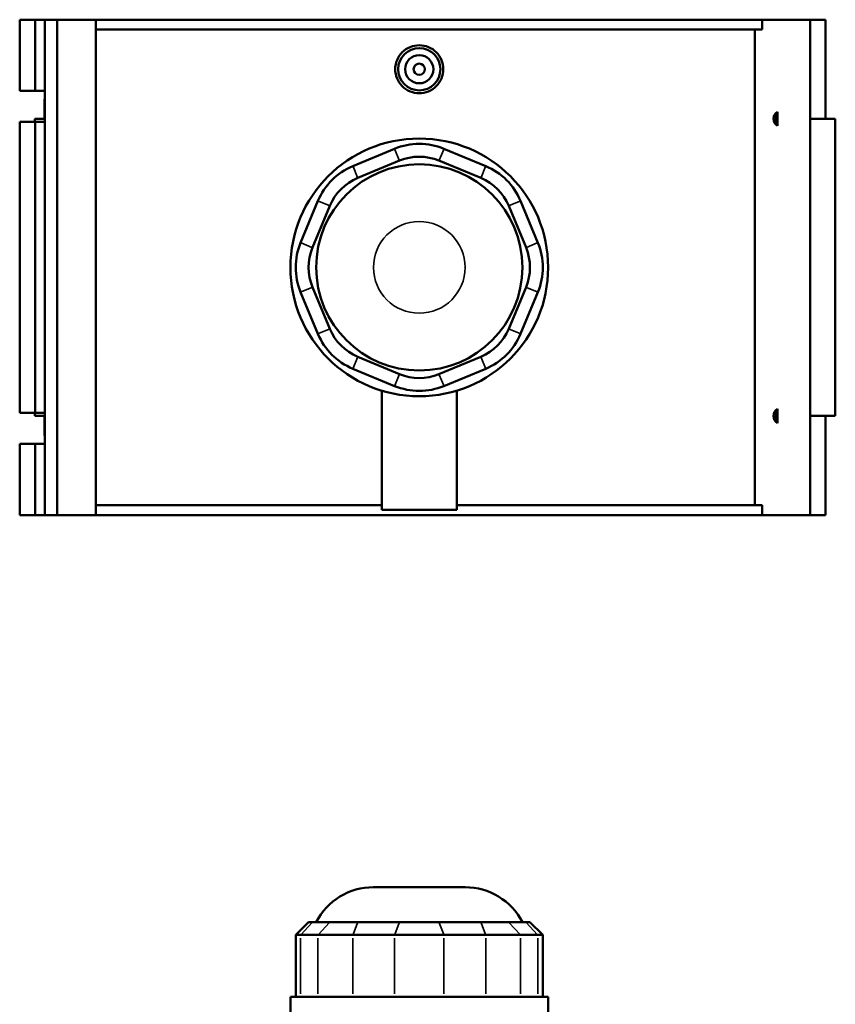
# Model space of a CAD drawing. Header units: inches. Extents: x -2.5 to 51, y -2 to 49.7.
# Tile 6 of 9: x 13.6 to 25, y 24.6 to 38.3. Entities that reach past the tile are written whole.
import ezdxf

# ---------------------------------------------------------------- set-up
doc = ezdxf.new("R2010")
doc.units = ezdxf.units.IN
doc.header["$MEASUREMENT"] = 0
doc.layers.add('Visible (ANSI)', color=7, linetype='Continuous', lineweight=50)
doc.layers.add('Visible Narrow (ANSI)', color=7, linetype='Continuous', lineweight=35)

msp = doc.modelspace()

# ---------------------------------------------------------------- linework, layer by layer
at = {"layer": 'Visible (ANSI)'}
for p, q in [((13.5719, 38.3243), (13.5719, 37.3278)), ((13.5719, 38.3243), (13.7876, 38.3243)), ((13.7876, 38.3243), (13.9231, 38.3243)), ((13.7876, 38.3243), (13.7876, 37.3278)), ((13.9231, 38.3243), (13.9231, 37.3278)), ((13.9231, 38.3243), (14.0957, 38.3243)), ((14.0957, 38.3243), (14.0957, 31.3943)), ((14.0957, 38.3243), (14.6377, 38.3243)), ((14.6377, 38.3243), (14.6377, 31.3943)), ((14.6377, 38.3243), (23.9563, 38.3243)), ((24.6272, 38.3243), (23.9563, 38.3243)), ((23.9563, 38.1857), (23.9563, 38.3243)), ((24.8451, 38.3243), (24.6272, 38.3243)), ((24.6272, 38.3243), (24.6272, 31.3943)), ((24.8451, 38.3243), (24.8451, 36.9383)), ((23.9563, 38.1857), (14.6377, 38.1857)), ((23.8555, 31.5329), (23.8555, 38.1857)), ((13.5719, 37.3278), (13.7876, 37.3278)), ((13.7876, 37.3278), (13.9231, 37.3278)), ((13.9231, 37.3278), (13.9231, 37.221)), ((13.9231, 37.221), (13.9231, 37.1407)), ((13.9174, 37.1808), (13.9174, 36.9383)), ((13.9231, 37.1407), (13.9231, 36.8953)), ((13.9231, 36.9383), (13.7822, 36.9383)), ((13.7822, 36.9383), (13.7822, 36.8953)), ((24.1708, 36.8687), (24.1708, 37.0079)), ((24.9802, 36.9383), (24.6272, 36.9383)), ((24.9802, 36.9383), (24.9802, 32.7803)), ((13.7876, 36.8953), (13.5719, 36.8953)), ((13.5719, 36.8953), (13.5719, 32.8233)), ((13.9231, 36.8953), (13.7876, 36.8953)), ((13.7876, 36.8953), (13.7876, 32.8233)), ((13.9231, 36.8953), (13.9231, 32.8233)), ((18.8161, 36.5188), (18.2314, 36.2766)), ((20.0905, 36.2766), (19.5058, 36.5188)), ((18.3003, 36.1101), (18.8851, 36.3523)), ((19.4368, 36.3523), (20.0216, 36.1101)), ((17.7436, 35.7889), (17.5014, 35.2042)), ((17.668, 35.1352), (17.9102, 35.7199)), ((20.4117, 35.7199), (20.6539, 35.1352)), ((20.8205, 35.2042), (20.5783, 35.7889)), ((17.9102, 33.9987), (17.668, 34.5834)), ((20.6539, 34.5834), (20.4117, 33.9987)), ((17.5014, 34.5144), (17.7436, 33.9297)), ((20.5783, 33.9297), (20.8205, 34.5144)), ((18.8851, 33.3663), (18.3003, 33.6085)), ((20.0216, 33.6085), (19.4368, 33.3663)), ((18.2314, 33.442), (18.8161, 33.1998)), ((19.5058, 33.1998), (20.0905, 33.442)), ((18.6373, 33.1347), (18.6373, 31.4693)), ((19.6846, 33.1347), (19.6846, 31.4693)), ((13.5719, 32.8233), (13.7876, 32.8233)), ((13.7822, 32.8233), (13.7822, 32.7803)), ((13.7876, 32.8233), (13.9231, 32.8233)), ((13.9231, 32.8233), (13.9231, 32.5779)), ((24.1708, 32.7107), (24.1708, 32.8499)), ((13.7822, 32.7803), (13.9231, 32.7803)), ((13.9174, 32.7803), (13.9174, 32.5377)), ((24.6272, 32.7803), (24.9802, 32.7803)), ((24.8451, 32.7803), (24.8451, 31.3943)), ((13.9231, 32.5779), (13.9231, 32.4976)), ((13.7876, 32.3908), (13.5719, 32.3908)), ((13.5719, 32.3908), (13.5719, 31.3943)), ((13.9231, 32.3908), (13.7876, 32.3908)), ((13.7876, 32.3908), (13.7876, 31.3943)), ((13.9231, 32.4976), (13.9231, 32.3908)), ((13.9231, 32.3908), (13.9231, 31.3943)), ((18.6373, 31.5329), (14.6377, 31.5329)), ((18.6373, 31.4693), (19.6846, 31.4693)), ((23.9563, 31.5329), (19.6846, 31.5329)), ((23.9563, 31.3943), (23.9563, 31.5329)), ((13.5719, 31.3943), (13.7876, 31.3943)), ((13.7876, 31.3943), (13.9231, 31.3943)), ((13.9231, 31.3943), (14.0957, 31.3943)), ((14.0957, 31.3943), (14.6377, 31.3943)), ((14.6377, 31.3943), (23.9563, 31.3943)), ((23.9563, 31.3943), (24.6272, 31.3943)), ((24.6272, 31.3943), (24.8451, 31.3943)), ((18.5199, 26.188), (19.802, 26.188)), ((17.6131, 25.7001), (17.4328, 25.5198)), ((17.6131, 25.7001), (17.668, 25.7001)), ((17.9102, 25.7001), (17.668, 25.7001)), ((17.9102, 25.7001), (18.3003, 25.7001)), ((18.8851, 25.7001), (18.3003, 25.7001)), ((18.8851, 25.7001), (19.4368, 25.7001)), ((20.0216, 25.7001), (19.4368, 25.7001)), ((20.0216, 25.7001), (20.4117, 25.7001)), ((20.6539, 25.7001), (20.4117, 25.7001)), ((20.6539, 25.7001), (20.7088, 25.7001)), ((20.7088, 25.7001), (20.8891, 25.5198)), ((17.5014, 25.5198), (17.4328, 25.5198)), ((17.4328, 25.5198), (17.4328, 24.6546)), ((17.5014, 25.5198), (17.7436, 25.5198)), ((18.2314, 25.5198), (17.7436, 25.5198)), ((18.2314, 25.5198), (18.8161, 25.5198)), ((19.5058, 25.5198), (18.8161, 25.5198)), ((19.5058, 25.5198), (20.0905, 25.5198)), ((20.5783, 25.5198), (20.0905, 25.5198)), ((20.5783, 25.5198), (20.8205, 25.5198)), ((20.8891, 25.5198), (20.8205, 25.5198)), ((20.8891, 25.5198), (20.8891, 24.6546)), ((20.9633, 24.6546), (17.3586, 24.6546)), ((17.3586, 24.4455), (17.3586, 24.6546)), ((20.9633, 24.4455), (20.9633, 24.6546))]:
    msp.add_line(p, q, dxfattribs=at)
for centre, radius in [((19.161, 37.6313), 0.2953), ((19.161, 37.6313), 0.1969), ((19.161, 37.6313), 0.0787), ((19.161, 34.8593), 1.8024), ((19.161, 34.8593), 1.4419)]:
    msp.add_circle(centre, radius, dxfattribs=at)
for centre, radius, start, end in [((14.0616, 37.1808), 0.1442, 163.82929, 196.17071), ((24.2347, 36.9383), 0.1181, 122.76125, 237.23875), ((24.2347, 36.9383), 0.0945, 132.56487, 227.43513), ((19.161, 35.6862), 0.9012, 67.5, 112.5), ((19.161, 35.6862), 0.7209, 67.5, 112.5), ((18.5762, 35.444), 0.9012, 112.5, 157.5), ((19.7457, 35.444), 0.9012, 22.5, 67.5), ((18.5762, 35.444), 0.7209, 112.5, 157.5), ((19.7457, 35.444), 0.7209, 22.5, 67.5), ((18.334, 34.8593), 0.9012, 157.5, 202.5), ((18.334, 34.8593), 0.7209, 157.5, 202.5), ((19.9879, 34.8593), 0.7209, 337.5, 22.5), ((19.9879, 34.8593), 0.9012, 337.5, 22.5), ((18.5762, 34.2746), 0.9012, 202.5, 247.5), ((18.5762, 34.2746), 0.7209, 202.5, 247.5), ((19.7457, 34.2746), 0.7209, 292.5, 337.5), ((19.7457, 34.2746), 0.9012, 292.5, 337.5), ((19.161, 34.0324), 0.7209, 247.5, 292.5), ((19.161, 34.0324), 0.9012, 247.5, 292.5), ((24.2347, 32.7803), 0.1181, 122.76125, 237.23875), ((24.2347, 32.7803), 0.0945, 132.56487, 227.43513), ((14.0616, 32.5377), 0.1442, 163.82929, 196.17071), ((18.5199, 25.2868), 0.9012, 90, 152.70323), ((19.802, 25.2868), 0.9012, 27.29677, 90)]:
    msp.add_arc(centre, radius, start, end, dxfattribs=at)
msp.add_open_spline([(19.4974, 37.6313), (19.4974, 37.5891), (19.489, 37.5441), (19.4545, 37.4613), (19.4286, 37.4236), (19.3688, 37.3641), (19.331, 37.3383), (19.2481, 37.3042), (19.2031, 37.2958), (19.1188, 37.2958), (19.0738, 37.3042), (18.9909, 37.3383), (18.9531, 37.3641), (18.8933, 37.4236), (18.8674, 37.4613), (18.8329, 37.5441), (18.8245, 37.5891), (18.8245, 37.6735), (18.8329, 37.7185), (18.8674, 37.8013), (18.8933, 37.839), (18.9531, 37.8985), (18.9909, 37.9243), (19.0738, 37.9584), (19.1188, 37.9668), (19.2031, 37.9668), (19.2481, 37.9584), (19.331, 37.9243), (19.3688, 37.8985), (19.4286, 37.839), (19.4545, 37.8013), (19.489, 37.7185), (19.4974, 37.6735), (19.4974, 37.6313)], degree=3, knots=[0, 0, 0, 0, 0.321687, 0.321687, 0.643374, 0.643374, 0.9648534, 0.9648534, 1.2863328, 1.2863328, 1.6078122, 1.6078122, 1.9292915, 1.9292915, 2.2509786, 2.2509786, 2.5726656, 2.5726656, 2.8943526, 2.8943526, 3.2160396, 3.2160396, 3.537519, 3.537519, 3.8589984, 3.8589984, 4.1804777, 4.1804777, 4.5019571, 4.5019571, 4.8236441, 4.8236441, 5.1453311, 5.1453311, 5.1453311, 5.1453311], dxfattribs=at)
for points, weights in [([(24.1708, 37.0079), (24.1708, 37.0211), (24.1708, 37.0376)], [1, 1.00992428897, 1]), ([(24.1708, 36.839), (24.1708, 36.8555), (24.1708, 36.8687)], [1, 1.00992428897, 1]), ([(24.1708, 32.8499), (24.1708, 32.8631), (24.1708, 32.8796)], [1, 1.00992428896, 1]), ([(24.1708, 32.681), (24.1708, 32.6975), (24.1708, 32.7107)], [1, 1.00992428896, 1])]:
    msp.add_rational_spline(points, weights, degree=2, dxfattribs=at)
at = {"layer": 'Visible Narrow (ANSI)'}
for p, q in [((18.8816, 36.3606), (18.8195, 36.5105)), ((19.4403, 36.3606), (19.5024, 36.5105)), ((18.2348, 36.2683), (18.2969, 36.1184)), ((20.025, 36.1184), (20.0871, 36.2683)), ((17.9018, 35.7234), (17.752, 35.7854)), ((20.4201, 35.7234), (20.5699, 35.7854)), ((17.6596, 35.1386), (17.5098, 35.2007)), ((20.6623, 35.1386), (20.8121, 35.2007)), ((17.6596, 34.58), (17.5098, 34.5179)), ((20.6623, 34.58), (20.8121, 34.5179)), ((17.9018, 33.9952), (17.752, 33.9331)), ((20.4201, 33.9952), (20.5699, 33.9331)), ((18.2969, 33.6002), (18.2348, 33.4503)), ((20.025, 33.6002), (20.0871, 33.4503)), ((18.8816, 33.358), (18.8195, 33.2081)), ((19.4403, 33.358), (19.5024, 33.2081)), ((17.6596, 25.691), (17.5098, 25.5288)), ((17.9018, 25.691), (17.752, 25.5288)), ((18.2969, 25.691), (18.2348, 25.5288)), ((18.8816, 25.691), (18.8195, 25.5288)), ((19.4403, 25.691), (19.5024, 25.5288)), ((20.025, 25.691), (20.0871, 25.5288)), ((20.4201, 25.691), (20.5699, 25.5288)), ((20.6623, 25.691), (20.8121, 25.5288)), ((17.5014, 24.6978), (17.5014, 25.4766)), ((17.7436, 25.4766), (17.7436, 24.6978)), ((18.2314, 24.6978), (18.2314, 25.4766)), ((18.8161, 25.4766), (18.8161, 24.6978)), ((19.5058, 24.6978), (19.5058, 25.4766)), ((20.0905, 25.4766), (20.0905, 24.6978)), ((20.5783, 24.6978), (20.5783, 25.4766)), ((20.8205, 25.4766), (20.8205, 24.6978))]:
    msp.add_line(p, q, dxfattribs=at)
msp.add_circle((19.161, 34.8593), 0.6411, dxfattribs=at)

doc.saveas('drawing.dxf')
